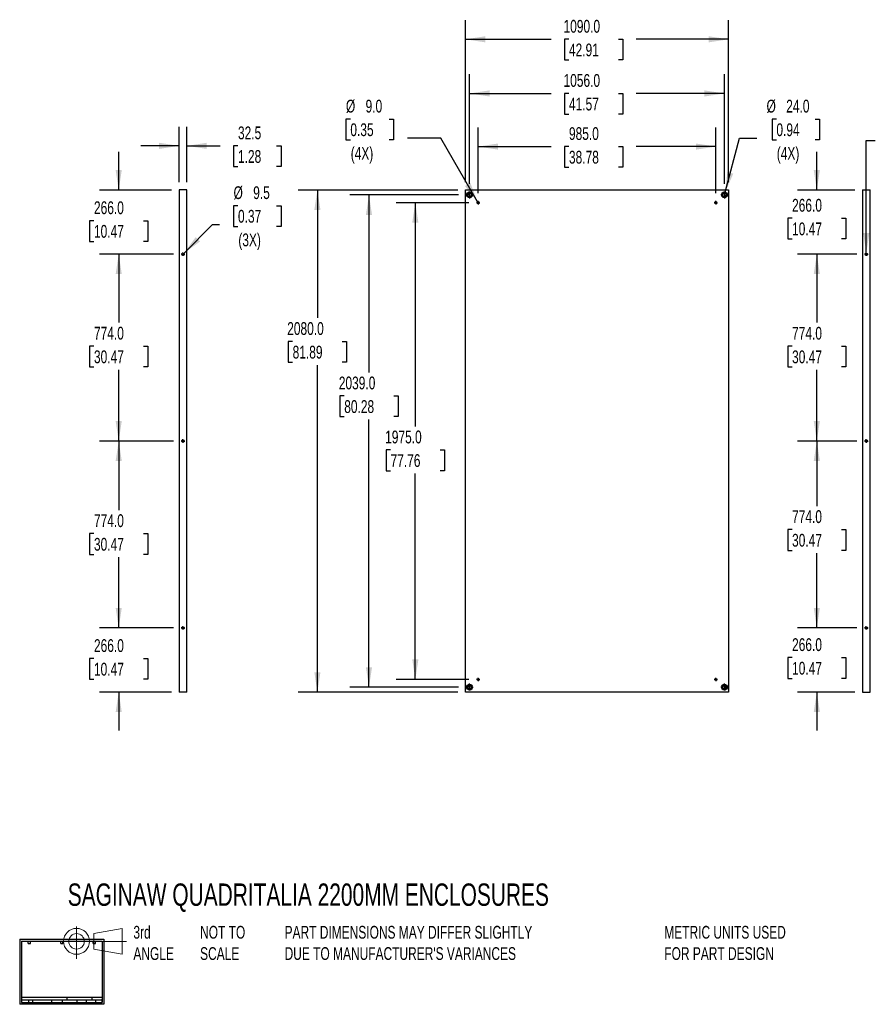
# Model space of a CAD drawing. Header units: millimetres. Extents: x 0 to 6781, y 0 to 4989.
# Tile 1 of 2: x 0 to 3550, y 0 to 4079. Entities that reach past the tile are written whole.
import ezdxf

# ---------------------------------------------------------------- set-up
doc = ezdxf.new("R2010")
doc.units = ezdxf.units.MM
doc.header["$LTSCALE"] = 25
doc.layers.add('DIMENSIONS', color=140, linetype='Continuous', lineweight=25)
doc.layers.add('TEXT', color=140, linetype='Continuous', lineweight=25)
doc.styles.add('SLDTEXTSTYLE0', font='TXT', dxfattribs={"width": 0.7})
doc.dimstyles.new('SLDDIMSTYLE0', dxfattribs={"dimtxt": 53.950195, "dimasz": 82.55, "dimexe": 0, "dimexo": 0.0625, "dimgap": 13.487549, "dimtad": 0, "dimtih": 1, "dimtoh": 1, "dimdec": 1, "dimrnd": 1e-09, "dimzin": 4, "dimdsep": 46, "dimtxsty": 'SLDTEXTSTYLE0', "dimsah": 1, "dimcen": 0.09, "dimadec": 0, "dimazin": 1, "dimtfac": 1, "dimtdec": 1, "dimtofl": 0, "dimtmove": 0, "dimatfit": 3, "dimfxl": 0, "dimfrac": 2, "dimtolj": 1, "dimtzin": 12, "dimarcsym": 0})
doc.dimstyles.new('SLDDIMSTYLE1', dxfattribs={"dimtxt": 53.950195, "dimasz": 82.55, "dimexe": 0, "dimexo": 0.0625, "dimgap": 13.487549, "dimtad": 0, "dimtih": 1, "dimtoh": 1, "dimdec": 1, "dimrnd": 1e-09, "dimzin": 4, "dimdsep": 46, "dimtxsty": 'SLDTEXTSTYLE0', "dimsah": 1, "dimcen": 0, "dimadec": 0, "dimazin": 1, "dimtfac": 1, "dimtdec": 1, "dimtofl": 0, "dimtmove": 0, "dimatfit": 3, "dimfxl": 0, "dimfrac": 2, "dimtolj": 1, "dimtzin": 12, "dimarcsym": 0})
doc.dimstyles.new('SLDDIMSTYLE2', dxfattribs={"dimtxt": 53.950195, "dimasz": 82.55, "dimexe": 0, "dimexo": 0.0625, "dimgap": 13.487549, "dimtad": 0, "dimtih": 1, "dimtoh": 1, "dimdec": 1, "dimrnd": 1e-09, "dimzin": 4, "dimdsep": 46, "dimtxsty": 'SLDTEXTSTYLE0', "dimsah": 1, "dimcen": 0.09, "dimadec": 0, "dimazin": 1, "dimtfac": 1, "dimtdec": 1, "dimtmove": 0, "dimatfit": 0, "dimfxl": 0, "dimfrac": 2, "dimtolj": 1, "dimtzin": 12, "dimarcsym": 0})
doc.dimstyles.new('SLDDIMSTYLE3', dxfattribs={"dimtxt": 53.950195, "dimasz": 82.55, "dimexe": 0, "dimexo": 0.0625, "dimgap": 13.487549, "dimtad": 0, "dimtih": 1, "dimtoh": 1, "dimdec": 1, "dimrnd": 1e-09, "dimzin": 12, "dimdsep": 46, "dimtxsty": 'SLDTEXTSTYLE0', "dimsah": 1, "dimcen": 0, "dimadec": 0, "dimazin": 3, "dimtfac": 1, "dimtdec": 1, "dimtofl": 0, "dimtmove": 0, "dimatfit": 3, "dimfxl": 0, "dimfrac": 2, "dimtolj": 1, "dimtzin": 12, "dimarcsym": 0})
doc.dimstyles.new('SLDDIMSTYLE4', dxfattribs={"dimtxt": 53.950195, "dimasz": 82.55, "dimexe": 0, "dimexo": 0.0625, "dimgap": 13.487549, "dimtad": 0, "dimtih": 1, "dimtoh": 1, "dimdec": 1, "dimrnd": 1e-09, "dimzin": 12, "dimdsep": 46, "dimtxsty": 'SLDTEXTSTYLE0', "dimsah": 1, "dimcen": 0.09, "dimadec": 0, "dimazin": 3, "dimtfac": 1, "dimtdec": 1, "dimtmove": 0, "dimatfit": 0, "dimfxl": 0, "dimfrac": 2, "dimtolj": 1, "dimtzin": 12, "dimarcsym": 0})

# ---------------------------------------------------------------- blocks, each defined once
blk = doc.blocks.new('Block11')
at = {"color": 7, "linetype": 'Continuous', "lineweight": 18}
for p, q in [((64.7, 132.8), (64.7, 0)), ((137, 104.2), (254.4, 125.8)), ((254.4, 125.8), (254.4, 18.3)), ((137, 39.9), (137, 104.2)), ((0, 72), (271.8, 72)), ((137, 39.9), (254.4, 18.3))]:
    blk.add_line(p, q, dxfattribs=at)
for radius in [53.8, 32.1]:
    blk.add_circle((64.7, 72), radius, dxfattribs=at)
blk = doc.blocks.new('Block12')
at = {"color": 7, "linetype": 'Continuous'}
blk.add_blockref('Block11', (0, 0), dxfattribs=at)
blk = doc.blocks.new('_D')
at = {"layer": 'DIMENSIONS'}
for p, q in [((1900, 3359.6), (1900, 3632.6)), ((2885, 3359.6), (2885, 3632.6)), ((1900, 3553.2), (2203.1, 3553.2)), ((2276.2, 3553.2), (2258.1, 3553.2)), ((2258.1, 3553.2), (2258.1, 3467.5)), ((2481.4, 3553.2), (2499.5, 3553.2)), ((2499.5, 3553.2), (2499.5, 3467.5)), ((2885, 3553.2), (2554.5, 3553.2)), ((2258.1, 3467.5), (2276.2, 3467.5)), ((2499.5, 3467.5), (2481.4, 3467.5))]:
    blk.add_line(p, q, dxfattribs=at)
for points in [[(1900, 3553.2), (1982.5, 3540.5), (1982.5, 3565.9)], [(2885, 3553.2), (2802.4, 3565.9), (2802.4, 3540.5)]]:
    blk.add_solid(points, dxfattribs=at)
at = {"layer": 'DIMENSIONS', "char_height": 52.92, "attachment_point": 1, "style": 'SLDTEXTSTYLE0'}
for s, insert in [('985.0', (2276.2, 3633.5)), ('38.78', (2276.2, 3535.7))]:
    blk.add_mtext(s, dxfattribs=dict(at, insert=insert))
blk = doc.blocks.new('_D_1')
at = {"layer": 'DIMENSIONS'}
for p, q in [((1864.5, 3399.1), (1864.5, 3852.7)), ((2920.5, 3399.1), (2920.5, 3852.7)), ((1864.5, 3773.3), (2203.1, 3773.3)), ((2276.2, 3773.3), (2258.1, 3773.3)), ((2258.1, 3773.3), (2258.1, 3687.6)), ((2481.4, 3773.3), (2499.5, 3773.3)), ((2499.5, 3773.3), (2499.5, 3687.6)), ((2920.5, 3773.3), (2554.5, 3773.3)), ((2258.1, 3687.6), (2276.2, 3687.6)), ((2499.5, 3687.6), (2481.4, 3687.6))]:
    blk.add_line(p, q, dxfattribs=at)
for points in [[(1864.5, 3773.3), (1947, 3760.6), (1947, 3786)], [(2920.5, 3773.3), (2837.9, 3786), (2837.9, 3760.6)]]:
    blk.add_solid(points, dxfattribs=at)
at = {"layer": 'DIMENSIONS', "char_height": 52.92, "attachment_point": 1, "style": 'SLDTEXTSTYLE0'}
for s, insert in [('1056.0', (2253.7, 3853.6)), ('41.57', (2276.2, 3755.8))]:
    blk.add_mtext(s, dxfattribs=dict(at, insert=insert))
blk = doc.blocks.new('_D_2')
at = {"layer": 'DIMENSIONS'}
for p, q in [((1847.5, 3405.1), (1847.5, 4077)), ((2937.5, 3405.1), (2937.5, 4077)), ((1847.5, 3997.6), (2203.1, 3997.6)), ((2276.2, 3997.6), (2258.1, 3997.6)), ((2258.1, 3997.6), (2258.1, 3911.9)), ((2481.4, 3997.6), (2499.5, 3997.6)), ((2499.5, 3997.6), (2499.5, 3911.9)), ((2937.5, 3997.6), (2554.5, 3997.6)), ((2258.1, 3911.9), (2276.2, 3911.9)), ((2499.5, 3911.9), (2481.4, 3911.9))]:
    blk.add_line(p, q, dxfattribs=at)
for points in [[(1847.5, 3997.6), (1930, 3984.9), (1930, 4010.3)], [(2937.5, 3997.6), (2854.9, 4010.3), (2854.9, 3984.9)]]:
    blk.add_solid(points, dxfattribs=at)
at = {"layer": 'DIMENSIONS', "char_height": 52.92, "attachment_point": 1, "style": 'SLDTEXTSTYLE0'}
for s, insert in [('1090.0', (2253.7, 4077.9)), ('42.91', (2276.2, 3980.1))]:
    blk.add_mtext(s, dxfattribs=dict(at, insert=insert))
blk = doc.blocks.new('_D_3')
at = {"layer": 'DIMENSIONS'}
for p, q in [((1861.2, 3320.8), (1560.1, 3320.8)), ((1639.5, 3320.8), (1639.5, 2394.2)), ((1536.9, 2296.3), (1518.8, 2296.3)), ((1518.8, 2296.3), (1518.8, 2210.6)), ((1742.1, 2296.3), (1760.2, 2296.3)), ((1760.2, 2296.3), (1760.2, 2210.6)), ((1518.8, 2210.6), (1536.9, 2210.6)), ((1760.2, 2210.6), (1742.1, 2210.6)), ((1639.5, 1345.8), (1639.5, 2198.5)), ((1861.2, 1345.8), (1560.1, 1345.8))]:
    blk.add_line(p, q, dxfattribs=at)
for points in [[(1639.5, 3320.8), (1626.8, 3238.3), (1652.2, 3238.3)], [(1639.5, 1345.8), (1652.2, 1428.4), (1626.8, 1428.4)]]:
    blk.add_solid(points, dxfattribs=at)
at = {"layer": 'DIMENSIONS', "char_height": 52.92, "attachment_point": 1, "style": 'SLDTEXTSTYLE0'}
for s, insert in [('1975.0', (1514.5, 2376.6)), ('77.76', (1536.9, 2278.8))]:
    blk.add_mtext(s, dxfattribs=dict(at, insert=insert))
blk = doc.blocks.new('_D_4')
at = {"layer": 'DIMENSIONS'}
for p, q in [((1818.2, 3352.8), (1368.1, 3352.8)), ((1447.5, 3352.8), (1447.5, 2617.9)), ((1344.9, 2520.1), (1326.7, 2520.1)), ((1326.7, 2520.1), (1326.7, 2434.4)), ((1550.1, 2520.1), (1568.2, 2520.1)), ((1568.2, 2520.1), (1568.2, 2434.4)), ((1326.7, 2434.4), (1344.9, 2434.4)), ((1447.5, 1313.8), (1447.5, 2422.3)), ((1568.2, 2434.4), (1550.1, 2434.4)), ((1818.2, 1313.8), (1368.1, 1313.8))]:
    blk.add_line(p, q, dxfattribs=at)
for points in [[(1447.5, 3352.8), (1434.8, 3270.3), (1460.2, 3270.3)], [(1447.5, 1313.8), (1460.2, 1396.4), (1434.8, 1396.4)]]:
    blk.add_solid(points, dxfattribs=at)
at = {"layer": 'DIMENSIONS', "char_height": 52.92, "attachment_point": 1, "style": 'SLDTEXTSTYLE0'}
for s, insert in [('2039.0', (1322.4, 2600.4)), ('80.28', (1344.9, 2502.6))]:
    blk.add_mtext(s, dxfattribs=dict(at, insert=insert))
blk = doc.blocks.new('_D_5')
at = {"layer": 'DIMENSIONS'}
for p, q in [((1815.7, 3373.3), (1154.3, 3373.3)), ((1233.7, 3373.3), (1233.7, 2843.4)), ((1131.1, 2745.6), (1112.9, 2745.6)), ((1112.9, 2745.6), (1112.9, 2659.9)), ((1336.3, 2745.6), (1354.4, 2745.6)), ((1354.4, 2745.6), (1354.4, 2659.9)), ((1112.9, 2659.9), (1131.1, 2659.9)), ((1354.4, 2659.9), (1336.3, 2659.9)), ((1233.7, 1293.3), (1233.7, 2647.8)), ((1815.7, 1293.3), (1154.3, 1293.3))]:
    blk.add_line(p, q, dxfattribs=at)
for points in [[(1233.7, 3373.3), (1221, 3290.8), (1246.4, 3290.8)], [(1233.7, 1293.3), (1246.4, 1375.9), (1221, 1375.9)]]:
    blk.add_solid(points, dxfattribs=at)
at = {"layer": 'DIMENSIONS', "char_height": 52.92, "attachment_point": 1, "style": 'SLDTEXTSTYLE0'}
for s, insert in [('2080.0', (1108.6, 2825.9)), ('81.89', (1131.1, 2728.1))]:
    blk.add_mtext(s, dxfattribs=dict(at, insert=insert))
blk = doc.blocks.new('_D_6')
at = {"layer": 'DIMENSIONS'}
for p, q in [((1370.3, 3666.9), (1352.1, 3666.9)), ((1352.1, 3666.9), (1352.1, 3581.1)), ((1530.6, 3666.9), (1548.7, 3666.9)), ((1548.7, 3666.9), (1548.7, 3581.1)), ((1352.1, 3581.1), (1370.3, 3581.1)), ((1548.7, 3581.1), (1530.6, 3581.1)), ((1745.4, 3588.5), (1606.5, 3588.5)), ((1897.7, 3324.7), (1745.4, 3588.5))]:
    blk.add_line(p, q, dxfattribs=at)
blk.add_solid([(1897.7, 3324.7), (1867.4, 3402.6), (1845.4, 3389.9)], dxfattribs=at)
at = {"layer": 'DIMENSIONS', "char_height": 52.92, "attachment_point": 1, "style": 'SLDTEXTSTYLE0'}
for s, insert in [('%%c', (1352, 3747.2)), ('9.0', (1433.4, 3747.2)), ('0.35', (1370.3, 3649.4)), ('(4X)', (1371.8, 3551.5))]:
    blk.add_mtext(s, dxfattribs=dict(at, insert=insert))
blk = doc.blocks.new('_D_7')
at = {"layer": 'DIMENSIONS'}
for p, q in [((3135.9, 3666.9), (3117.7, 3666.9)), ((3117.7, 3666.9), (3117.7, 3581.1)), ((3296.2, 3666.9), (3314.3, 3666.9)), ((3314.3, 3666.9), (3314.3, 3581.1)), ((2923.6, 3364.4), (2983.6, 3588.5)), ((2983.6, 3588.5), (3055.4, 3588.5)), ((3117.7, 3581.1), (3135.9, 3581.1)), ((3314.3, 3581.1), (3296.2, 3581.1))]:
    blk.add_line(p, q, dxfattribs=at)
blk.add_solid([(2923.6, 3364.4), (2957.2, 3440.9), (2932.7, 3447.5)], dxfattribs=at)
at = {"layer": 'DIMENSIONS', "char_height": 52.92, "attachment_point": 1, "style": 'SLDTEXTSTYLE0'}
for s, insert in [('%%c', (3095.1, 3747.2)), ('24.0', (3176.6, 3747.2)), ('0.94', (3135.9, 3649.4)), ('(4X)', (3137.4, 3551.5))]:
    blk.add_mtext(s, dxfattribs=dict(at, insert=insert))
blk = doc.blocks.new('SW_CENTERMARKSYMBOL_0')
at = {"layer": 'DIMENSIONS', "color": 0}
for p, q in [((-5.08, 0), (-7.04, 0)), ((0, 0), (-2.54, 0)), ((0, 5.08), (0, 7.04)), ((0, 0), (0, 2.54)), ((0, 0), (0, -2.54)), ((0, 0), (2.54, 0)), ((5.08, 0), (7.04, 0)), ((0, -5.08), (0, -7.04))]:
    blk.add_line(p, q, dxfattribs=at)
blk = doc.blocks.new('SW_CENTERMARKSYMBOL_1')
at = {"layer": 'DIMENSIONS', "color": 0}
for p, q in [((-5.08, 0), (-14.54, 0)), ((0, 0), (-2.54, 0)), ((0, 5.08), (0, 14.54)), ((0, 0), (0, 2.54)), ((0, 0), (0, -2.54)), ((0, 0), (2.54, 0)), ((5.08, 0), (14.54, 0)), ((0, -5.08), (0, -14.54))]:
    blk.add_line(p, q, dxfattribs=at)
blk = doc.blocks.new('SW_CENTERMARKSYMBOL_2')
at = {"layer": 'DIMENSIONS', "color": 0}
for p, q in [((-5.08, 0), (-7.04, 0)), ((0, 0), (-2.54, 0)), ((0, 5.08), (0, 7.04)), ((0, 0), (0, 2.54)), ((0, 0), (0, -2.54)), ((0, 0), (2.54, 0)), ((5.08, 0), (7.04, 0)), ((0, -5.08), (0, -7.04))]:
    blk.add_line(p, q, dxfattribs=at)
blk = doc.blocks.new('SW_CENTERMARKSYMBOL_3')
at = {"layer": 'DIMENSIONS', "color": 0}
for p, q in [((-5.08, 0), (-14.54, 0)), ((0, 0), (-2.54, 0)), ((0, 5.08), (0, 14.54)), ((0, 0), (0, 2.54)), ((0, 0), (0, -2.54)), ((0, 0), (2.54, 0)), ((5.08, 0), (14.54, 0)), ((0, -5.08), (0, -14.54))]:
    blk.add_line(p, q, dxfattribs=at)
blk = doc.blocks.new('SW_CENTERMARKSYMBOL_4')
at = {"layer": 'DIMENSIONS', "color": 0}
for p, q in [((-5.08, 0), (-7.04, 0)), ((0, 0), (-2.54, 0)), ((0, 5.08), (0, 7.04)), ((0, 0), (0, 2.54)), ((0, 0), (0, -2.54)), ((0, 0), (2.54, 0)), ((5.08, 0), (7.04, 0)), ((0, -5.08), (0, -7.04))]:
    blk.add_line(p, q, dxfattribs=at)
blk = doc.blocks.new('SW_CENTERMARKSYMBOL_5')
at = {"layer": 'DIMENSIONS', "color": 0}
for p, q in [((-5.08, 0), (-14.54, 0)), ((0, 0), (-2.54, 0)), ((0, 5.08), (0, 14.54)), ((0, 0), (0, 2.54)), ((0, 0), (0, -2.54)), ((0, 0), (2.54, 0)), ((5.08, 0), (14.54, 0)), ((0, -5.08), (0, -14.54))]:
    blk.add_line(p, q, dxfattribs=at)
blk = doc.blocks.new('SW_CENTERMARKSYMBOL_6')
at = {"layer": 'DIMENSIONS', "color": 0}
for p, q in [((-5.08, 0), (-7.04, 0)), ((0, 0), (-2.54, 0)), ((0, 5.08), (0, 7.04)), ((0, 0), (0, 2.54)), ((0, 0), (0, -2.54)), ((0, 0), (2.54, 0)), ((5.08, 0), (7.04, 0)), ((0, -5.08), (0, -7.04))]:
    blk.add_line(p, q, dxfattribs=at)
blk = doc.blocks.new('SW_CENTERMARKSYMBOL_7')
at = {"layer": 'DIMENSIONS', "color": 0}
for p, q in [((-5.08, 0), (-14.54, 0)), ((0, 0), (-2.54, 0)), ((0, 5.08), (0, 14.54)), ((0, 0), (0, 2.54)), ((0, 0), (0, -2.54)), ((0, 0), (2.54, 0)), ((5.08, 0), (14.54, 0)), ((0, -5.08), (0, -14.54))]:
    blk.add_line(p, q, dxfattribs=at)
blk = doc.blocks.new('_D_8')
at = {"layer": 'DIMENSIONS'}
for p, q in [((3303.4, 3373.3), (3303.4, 3532.1)), ((3460.4, 3373.3), (3224, 3373.3)), ((3200.8, 3256.2), (3182.7, 3256.2)), ((3182.7, 3256.2), (3182.7, 3170.5)), ((3406, 3256.2), (3424.1, 3256.2)), ((3424.1, 3256.2), (3424.1, 3170.5)), ((3182.7, 3170.5), (3200.8, 3170.5)), ((3424.1, 3170.5), (3406, 3170.5)), ((3469.4, 3107.3), (3224, 3107.3)), ((3303.4, 3107.3), (3303.4, 2948.6))]:
    blk.add_line(p, q, dxfattribs=at)
for points in [[(3303.4, 3373.3), (3316.1, 3455.9), (3290.7, 3455.9)], [(3303.4, 3107.3), (3290.7, 3024.8), (3316.1, 3024.8)]]:
    blk.add_solid(points, dxfattribs=at)
at = {"layer": 'DIMENSIONS', "char_height": 52.92, "attachment_point": 1, "style": 'SLDTEXTSTYLE0'}
for s, insert in [('266.0', (3200.8, 3336.5)), ('10.47', (3200.8, 3238.7))]:
    blk.add_mtext(s, dxfattribs=dict(at, insert=insert))
blk = doc.blocks.new('_D_9')
at = {"layer": 'DIMENSIONS'}
for p, q in [((3469.4, 3107.3), (3224, 3107.3)), ((3303.4, 3107.3), (3303.4, 2823.8)), ((3200.8, 2726), (3182.7, 2726)), ((3182.7, 2726), (3182.7, 2640.3)), ((3406, 2726), (3424.1, 2726)), ((3424.1, 2726), (3424.1, 2640.3)), ((3182.7, 2640.3), (3200.8, 2640.3)), ((3303.4, 2333.3), (3303.4, 2628.2)), ((3424.1, 2640.3), (3406, 2640.3)), ((3469.4, 2333.3), (3224, 2333.3))]:
    blk.add_line(p, q, dxfattribs=at)
for points in [[(3303.4, 3107.3), (3290.7, 3024.8), (3316.1, 3024.8)], [(3303.4, 2333.3), (3316.1, 2415.9), (3290.7, 2415.9)]]:
    blk.add_solid(points, dxfattribs=at)
at = {"layer": 'DIMENSIONS', "char_height": 52.92, "attachment_point": 1, "style": 'SLDTEXTSTYLE0'}
for s, insert in [('774.0', (3200.8, 2806.3)), ('30.47', (3200.8, 2708.5))]:
    blk.add_mtext(s, dxfattribs=dict(at, insert=insert))
blk = doc.blocks.new('_D_10')
at = {"layer": 'DIMENSIONS'}
for p, q in [((3469.4, 2333.3), (3224, 2333.3)), ((3303.4, 2333.3), (3303.4, 2064.2)), ((3200.8, 1966.3), (3182.7, 1966.3)), ((3182.7, 1966.3), (3182.7, 1880.6)), ((3406, 1966.3), (3424.1, 1966.3)), ((3424.1, 1966.3), (3424.1, 1880.6)), ((3182.7, 1880.6), (3200.8, 1880.6)), ((3424.1, 1880.6), (3406, 1880.6)), ((3303.4, 1559.3), (3303.4, 1868.5)), ((3469.4, 1559.3), (3224, 1559.3))]:
    blk.add_line(p, q, dxfattribs=at)
for points in [[(3303.4, 2333.3), (3290.7, 2250.8), (3316.1, 2250.8)], [(3303.4, 1559.3), (3316.1, 1641.9), (3290.7, 1641.9)]]:
    blk.add_solid(points, dxfattribs=at)
at = {"layer": 'DIMENSIONS', "char_height": 52.92, "attachment_point": 1, "style": 'SLDTEXTSTYLE0'}
for s, insert in [('774.0', (3200.8, 2046.6)), ('30.47', (3200.8, 1948.8))]:
    blk.add_mtext(s, dxfattribs=dict(at, insert=insert))
blk = doc.blocks.new('_D_11')
at = {"layer": 'DIMENSIONS'}
for p, q in [((3303.4, 1559.3), (3303.4, 1718.1)), ((3469.4, 1559.3), (3224, 1559.3)), ((3200.8, 1436.1), (3182.7, 1436.1)), ((3182.7, 1436.1), (3182.7, 1350.3)), ((3406, 1436.1), (3424.1, 1436.1)), ((3424.1, 1436.1), (3424.1, 1350.3)), ((3182.7, 1350.3), (3200.8, 1350.3)), ((3424.1, 1350.3), (3406, 1350.3)), ((3460.4, 1293.3), (3224, 1293.3)), ((3303.4, 1293.3), (3303.4, 1134.6))]:
    blk.add_line(p, q, dxfattribs=at)
for points in [[(3303.4, 1559.3), (3316.1, 1641.9), (3290.7, 1641.9)], [(3303.4, 1293.3), (3290.7, 1210.8), (3316.1, 1210.8)]]:
    blk.add_solid(points, dxfattribs=at)
at = {"layer": 'DIMENSIONS', "char_height": 52.92, "attachment_point": 1, "style": 'SLDTEXTSTYLE0'}
for s, insert in [('266.0', (3200.8, 1516.4)), ('10.47', (3200.8, 1418.6))]:
    blk.add_mtext(s, dxfattribs=dict(at, insert=insert))
blk = doc.blocks.new('_D_12')
at = {"layer": 'DIMENSIONS'}
for p, q in [((3621.2, 3657), (3603.1, 3657)), ((3603.1, 3657), (3603.1, 3571.3)), ((3781.5, 3657), (3799.6, 3657)), ((3799.6, 3657), (3799.6, 3571.3)), ((3508.4, 3112.1), (3508.4, 3578.7)), ((3508.4, 3578.7), (3545.3, 3578.7)), ((3603.1, 3571.3), (3621.2, 3571.3)), ((3799.6, 3571.3), (3781.5, 3571.3))]:
    blk.add_line(p, q, dxfattribs=at)
blk.add_solid([(3508.4, 3112.1), (3521.1, 3194.6), (3495.7, 3194.6)], dxfattribs=at)
at = {"layer": 'DIMENSIONS', "char_height": 52.92, "attachment_point": 1, "style": 'SLDTEXTSTYLE0'}
for s, insert in [('%%c', (3602.9, 3737.3)), ('9.5', (3684.4, 3737.3)), ('0.37', (3621.2, 3639.5)), ('(3X)', (3622.7, 3541.7))]:
    blk.add_mtext(s, dxfattribs=dict(at, insert=insert))
blk = doc.blocks.new('SW_CENTERMARKSYMBOL_8')
at = {"layer": 'DIMENSIONS', "color": 0}
for p, q in [((-5.08, 0), (-7.29, 0)), ((0, 0), (-2.54, 0)), ((0, 5.08), (0, 7.29)), ((0, 0), (0, 2.54)), ((0, 0), (0, -2.54)), ((0, 0), (2.54, 0)), ((5.08, 0), (7.29, 0)), ((0, -5.08), (0, -7.29))]:
    blk.add_line(p, q, dxfattribs=at)
blk = doc.blocks.new('SW_CENTERMARKSYMBOL_9')
at = {"layer": 'DIMENSIONS', "color": 0}
for p, q in [((-5.08, 0), (-7.29, 0)), ((0, 0), (-2.54, 0)), ((0, 5.08), (0, 7.29)), ((0, 0), (0, 2.54)), ((0, 0), (0, -2.54)), ((0, 0), (2.54, 0)), ((5.08, 0), (7.29, 0)), ((0, -5.08), (0, -7.29))]:
    blk.add_line(p, q, dxfattribs=at)
blk = doc.blocks.new('SW_CENTERMARKSYMBOL_10')
at = {"layer": 'DIMENSIONS', "color": 0}
for p, q in [((-5.08, 0), (-7.29, 0)), ((0, 0), (-2.54, 0)), ((0, 5.08), (0, 7.29)), ((0, 0), (0, 2.54)), ((0, 0), (0, -2.54)), ((0, 0), (2.54, 0)), ((5.08, 0), (7.29, 0)), ((0, -5.08), (0, -7.29))]:
    blk.add_line(p, q, dxfattribs=at)
blk = doc.blocks.new('_D_19')
at = {"layer": 'DIMENSIONS'}
for p, q in [((410.4, 3373.3), (410.4, 3532.1)), ((628.6, 3373.3), (331, 3373.3)), ((307.8, 3246), (289.6, 3246)), ((289.6, 3246), (289.6, 3160.2)), ((513, 3246), (531.1, 3246)), ((531.1, 3246), (531.1, 3160.2)), ((289.6, 3160.2), (307.8, 3160.2)), ((531.1, 3160.2), (513, 3160.2)), ((637.6, 3107.3), (331, 3107.3)), ((410.4, 3107.3), (410.4, 2948.6))]:
    blk.add_line(p, q, dxfattribs=at)
for points in [[(410.4, 3373.3), (423.1, 3455.9), (397.7, 3455.9)], [(410.4, 3107.3), (397.7, 3024.8), (423.1, 3024.8)]]:
    blk.add_solid(points, dxfattribs=at)
at = {"layer": 'DIMENSIONS', "char_height": 52.92, "attachment_point": 1, "style": 'SLDTEXTSTYLE0'}
for s, insert in [('266.0', (307.8, 3326.3)), ('10.47', (307.8, 3228.5))]:
    blk.add_mtext(s, dxfattribs=dict(at, insert=insert))
blk = doc.blocks.new('_D_20')
at = {"layer": 'DIMENSIONS'}
for p, q in [((637.6, 3107.3), (331, 3107.3)), ((410.4, 3107.3), (410.4, 2824.2)), ((307.8, 2726.4), (289.6, 2726.4)), ((289.6, 2726.4), (289.6, 2640.6)), ((513, 2726.4), (531.1, 2726.4)), ((531.1, 2726.4), (531.1, 2640.6)), ((289.6, 2640.6), (307.8, 2640.6)), ((410.4, 2333.3), (410.4, 2628.6)), ((531.1, 2640.6), (513, 2640.6)), ((637.6, 2333.3), (331, 2333.3))]:
    blk.add_line(p, q, dxfattribs=at)
for points in [[(410.4, 3107.3), (397.7, 3024.8), (423.1, 3024.8)], [(410.4, 2333.3), (423.1, 2415.9), (397.7, 2415.9)]]:
    blk.add_solid(points, dxfattribs=at)
at = {"layer": 'DIMENSIONS', "char_height": 52.92, "attachment_point": 1, "style": 'SLDTEXTSTYLE0'}
for s, insert in [('774.0', (307.8, 2806.7)), ('30.47', (307.8, 2708.8))]:
    blk.add_mtext(s, dxfattribs=dict(at, insert=insert))
blk = doc.blocks.new('_D_21')
at = {"layer": 'DIMENSIONS'}
for p, q in [((637.6, 2333.3), (331, 2333.3)), ((410.4, 2333.3), (410.4, 2047.5)), ((307.8, 1949.7), (289.6, 1949.7)), ((289.6, 1949.7), (289.6, 1863.9)), ((513, 1949.7), (531.1, 1949.7)), ((531.1, 1949.7), (531.1, 1863.9)), ((289.6, 1863.9), (307.8, 1863.9)), ((410.4, 1559.3), (410.4, 1851.8)), ((531.1, 1863.9), (513, 1863.9)), ((637.6, 1559.3), (331, 1559.3))]:
    blk.add_line(p, q, dxfattribs=at)
for points in [[(410.4, 2333.3), (397.7, 2250.8), (423.1, 2250.8)], [(410.4, 1559.3), (423.1, 1641.9), (397.7, 1641.9)]]:
    blk.add_solid(points, dxfattribs=at)
at = {"layer": 'DIMENSIONS', "char_height": 52.92, "attachment_point": 1, "style": 'SLDTEXTSTYLE0'}
for s, insert in [('774.0', (307.8, 2030)), ('30.47', (307.8, 1932.1))]:
    blk.add_mtext(s, dxfattribs=dict(at, insert=insert))
blk = doc.blocks.new('_D_22')
at = {"layer": 'DIMENSIONS'}
for p, q in [((410.4, 1559.3), (410.4, 1718.1)), ((637.6, 1559.3), (331, 1559.3)), ((307.8, 1432.2), (289.6, 1432.2)), ((289.6, 1432.2), (289.6, 1346.5)), ((513, 1432.2), (531.1, 1432.2)), ((531.1, 1432.2), (531.1, 1346.5)), ((289.6, 1346.5), (307.8, 1346.5)), ((531.1, 1346.5), (513, 1346.5)), ((628.6, 1293.3), (331, 1293.3)), ((410.4, 1293.3), (410.4, 1134.6))]:
    blk.add_line(p, q, dxfattribs=at)
for points in [[(410.4, 1559.3), (423.1, 1641.9), (397.7, 1641.9)], [(410.4, 1293.3), (397.7, 1210.8), (423.1, 1210.8)]]:
    blk.add_solid(points, dxfattribs=at)
at = {"layer": 'DIMENSIONS', "char_height": 52.92, "attachment_point": 1, "style": 'SLDTEXTSTYLE0'}
for s, insert in [('266.0', (307.8, 1512.5)), ('10.47', (307.8, 1414.7))]:
    blk.add_mtext(s, dxfattribs=dict(at, insert=insert))
blk = doc.blocks.new('_D_23')
at = {"layer": 'DIMENSIONS'}
for p, q in [((660.4, 3405.1), (660.4, 3635.6)), ((692.9, 3405.1), (692.9, 3635.6)), ((660.4, 3556.2), (501.6, 3556.2)), ((692.9, 3556.2), (831.4, 3556.2)), ((904.6, 3556.2), (886.4, 3556.2)), ((886.4, 3556.2), (886.4, 3470.5)), ((1064.9, 3556.2), (1083, 3556.2)), ((1083, 3556.2), (1083, 3470.5)), ((886.4, 3470.5), (904.6, 3470.5)), ((1083, 3470.5), (1064.9, 3470.5))]:
    blk.add_line(p, q, dxfattribs=at)
for points in [[(660.4, 3556.2), (577.8, 3568.9), (577.8, 3543.5)], [(692.9, 3556.2), (775.4, 3543.5), (775.4, 3568.9)]]:
    blk.add_solid(points, dxfattribs=at)
at = {"layer": 'DIMENSIONS', "char_height": 52.92, "attachment_point": 1, "style": 'SLDTEXTSTYLE0'}
for s, insert in [('32.5', (904.6, 3636.5)), ('1.28', (904.6, 3538.7))]:
    blk.add_mtext(s, dxfattribs=dict(at, insert=insert))
blk = doc.blocks.new('_D_24')
at = {"layer": 'DIMENSIONS'}
for p, q in [((904.6, 3308.4), (886.4, 3308.4)), ((886.4, 3308.4), (886.4, 3222.7)), ((1064.9, 3308.4), (1083, 3308.4)), ((1083, 3308.4), (1083, 3222.7)), ((680, 3110.7), (799.3, 3230.1)), ((799.3, 3230.1), (828.6, 3230.1)), ((886.4, 3222.7), (904.6, 3222.7)), ((1083, 3222.7), (1064.9, 3222.7))]:
    blk.add_line(p, q, dxfattribs=at)
blk.add_solid([(680, 3110.7), (747.3, 3160.1), (729.4, 3178)], dxfattribs=at)
at = {"layer": 'DIMENSIONS', "char_height": 52.92, "attachment_point": 1, "style": 'SLDTEXTSTYLE0'}
for s, insert in [('%%c', (886.3, 3388.7)), ('9.5', (967.7, 3388.7)), ('0.37', (904.6, 3290.9)), ('(3X)', (906.1, 3193.1))]:
    blk.add_mtext(s, dxfattribs=dict(at, insert=insert))
blk = doc.blocks.new('SW_CENTERMARKSYMBOL_15')
at = {"layer": 'DIMENSIONS', "color": 0}
for p, q in [((-5.08, 0), (-7.29, 0)), ((0, 0), (-2.54, 0)), ((0, 5.08), (0, 7.29)), ((0, 0), (0, 2.54)), ((0, 0), (0, -2.54)), ((0, 0), (2.54, 0)), ((5.08, 0), (7.29, 0)), ((0, -5.08), (0, -7.29))]:
    blk.add_line(p, q, dxfattribs=at)
blk = doc.blocks.new('SW_CENTERMARKSYMBOL_16')
at = {"layer": 'DIMENSIONS', "color": 0}
for p, q in [((-5.08, 0), (-7.29, 0)), ((0, 0), (-2.54, 0)), ((0, 5.08), (0, 7.29)), ((0, 0), (0, 2.54)), ((0, 0), (0, -2.54)), ((0, 0), (2.54, 0)), ((5.08, 0), (7.29, 0)), ((0, -5.08), (0, -7.29))]:
    blk.add_line(p, q, dxfattribs=at)
blk = doc.blocks.new('SW_CENTERMARKSYMBOL_17')
at = {"layer": 'DIMENSIONS', "color": 0}
for p, q in [((-5.08, 0), (-7.29, 0)), ((0, 0), (-2.54, 0)), ((0, 5.08), (0, 7.29)), ((0, 0), (0, 2.54)), ((0, 0), (0, -2.54)), ((0, 0), (2.54, 0)), ((5.08, 0), (7.29, 0)), ((0, -5.08), (0, -7.29))]:
    blk.add_line(p, q, dxfattribs=at)

msp = doc.modelspace()

# ---------------------------------------------------------------- linework, layer by layer
for p, q in [((692.85, 3373.34), (660.35, 3373.34)), ((660.35, 3373.34), (660.35, 1293.34)), ((692.85, 1293.34), (692.85, 3373.34)), ((1847.46, 3373.34), (2937.46, 3373.34)), ((1847.46, 1293.34), (1847.46, 3373.34)), ((1869.46, 3358.34), (1859.46, 3358.34)), ((1859.46, 3348.34), (1869.46, 3348.34)), ((2925.45, 3358.34), (2915.45, 3358.34)), ((2915.45, 3348.34), (2925.45, 3348.34)), ((2937.46, 3373.34), (2937.46, 1293.34)), ((3492.19, 3373.34), (3524.69, 3373.34)), ((3492.19, 3373.34), (3492.19, 1293.34)), ((3524.69, 1293.34), (3524.69, 3373.34)), ((1871.79, 3343.34), (1867.46, 3343.34)), ((1867.46, 3343.34), (1867.46, 3341.22)), ((2917.46, 3343.34), (2913.12, 3343.34)), ((2917.46, 3341.22), (2917.46, 3343.34)), ((1869.46, 1318.34), (1859.46, 1318.34)), ((1859.46, 1308.34), (1869.46, 1308.34)), ((1867.46, 1325.46), (1867.46, 1323.34)), ((1867.46, 1323.34), (1871.79, 1323.34)), ((2913.12, 1323.34), (2917.46, 1323.34)), ((2925.45, 1318.34), (2915.45, 1318.34)), ((2915.45, 1308.34), (2925.45, 1308.34)), ((2917.46, 1323.34), (2917.46, 1325.46)), ((692.85, 1293.34), (660.35, 1293.34)), ((2937.46, 1293.34), (1847.46, 1293.34)), ((3492.19, 1293.34), (3524.69, 1293.34))]:
    msp.add_line(p, q)
at = {"color": 7, "linetype": 'Continuous'}
for p, q in [((0, 269.88), (0, 0)), ((0, 269.88), (349.25, 269.88)), ((349.25, 269.88), (349.25, 0)), ((349.25, 0), (0, 0))]:
    msp.add_line(p, q, dxfattribs=at)
for centre, radius in [((1864.46, 3352.84), 12), ((2920.45, 3352.84), 12), ((1899.96, 3320.84), 4.5), ((2884.95, 3320.84), 4.5), ((676.6, 3107.34), 4.75), ((3508.44, 3107.34), 4.75), ((676.6, 2333.34), 4.75), ((3508.44, 2333.34), 4.75), ((676.6, 1559.34), 4.75), ((3508.44, 1559.34), 4.75), ((1899.96, 1345.84), 4.5), ((2884.95, 1345.84), 4.5), ((1864.46, 1313.84), 12), ((2920.45, 1313.84), 12)]:
    msp.add_circle(centre, radius)
for centre, start, end in [((1859.46, 3353.34), 90, 270), ((1869.46, 3353.34), 270, 90), ((2915.45, 3353.34), 90, 270), ((2925.45, 3353.34), 270, 90), ((1859.46, 1313.34), 90, 270), ((1869.46, 1313.34), 270, 90), ((2915.45, 1313.34), 90, 270), ((2925.45, 1313.34), 270, 90)]:
    msp.add_arc(centre, 5, start, end)
at = {"layer": 'TEXT'}
for p, q in [((7.94, 261.94), (341.31, 261.94)), ((7.94, 261.94), (7.94, 7.94)), ((34.92, 252.41), (34.92, 261.94)), ((34.92, 252.41), (44.45, 252.41)), ((44.45, 252.41), (44.45, 261.94)), ((169.86, 252.41), (169.86, 261.94)), ((169.86, 252.41), (179.39, 252.41)), ((179.39, 252.41), (179.39, 261.94)), ((304.8, 252.41), (304.8, 261.94)), ((304.8, 252.41), (314.32, 252.41)), ((314.32, 252.41), (314.32, 261.94)), ((341.31, 261.94), (341.31, 7.94)), ((341.31, 27.66), (7.94, 27.66)), ((341.31, 17.46), (7.94, 17.46)), ((7.94, 7.94), (341.31, 7.94)), ((36.31, 17.46), (36.31, 7.94)), ((53.55, 17.46), (53.55, 7.94)), ((131.86, 17.46), (131.86, 7.94)), ((176.25, 17.46), (176.25, 7.94)), ((194.7, 27.66), (194.7, 17.46)), ((236.63, 17.46), (236.63, 7.94)), ((275.58, 17.46), (275.58, 7.94)), ((299.47, 27.66), (299.47, 17.46)), ((314.19, 17.46), (314.19, 7.94)), ((341.31, 7.94), (341.31, 20.64))]:
    msp.add_line(p, q, dxfattribs=at)

# ---------------------------------------------------------------- block references
at = {"layer": 'DIMENSIONS'}
for name, p in [('SW_CENTERMARKSYMBOL_5', (1864.46, 3352.84)), ('SW_CENTERMARKSYMBOL_3', (2920.45, 3352.84)), ('SW_CENTERMARKSYMBOL_6', (1899.96, 3320.84)), ('SW_CENTERMARKSYMBOL_4', (2884.95, 3320.84)), ('SW_CENTERMARKSYMBOL_15', (676.6, 3107.34)), ('SW_CENTERMARKSYMBOL_8', (3508.44, 3107.34)), ('SW_CENTERMARKSYMBOL_16', (676.6, 2333.34)), ('SW_CENTERMARKSYMBOL_9', (3508.44, 2333.34)), ('SW_CENTERMARKSYMBOL_17', (676.6, 1559.34)), ('SW_CENTERMARKSYMBOL_10', (3508.44, 1559.34)), ('SW_CENTERMARKSYMBOL_2', (1899.96, 1345.84)), ('SW_CENTERMARKSYMBOL_0', (2884.95, 1345.84)), ('SW_CENTERMARKSYMBOL_1', (1864.46, 1313.84)), ('SW_CENTERMARKSYMBOL_7', (2920.45, 1313.84))]:
    msp.add_blockref(name, p, dxfattribs=at)
at = {"layer": 'TEXT'}
msp.add_blockref('Block12', (170.95, 188.85), dxfattribs=at)

# ---------------------------------------------------------------- texts
at = {"layer": 'TEXT', "attachment_point": 1, "style": 'SLDTEXTSTYLE0'}
for s, insert, char_height in [('SAGINAW QUADRITALIA 2200MM ENCLOSURES', (199.14, 500.59), 92.6042), ('3rd^JANGLE', (471.26, 324.91), 52.917), ('NOT TO^JSCALE', (747.67, 324.91), 52.9167), ("PART DIMENSIONS MAY DIFFER SLIGHTLY ^JDUE TO MANUFACTURER'S VARIANCES", (1097.81, 324.91), 52.9167), ('METRIC UNITS USED ^JFOR PART DESIGN', (2671.34, 324.91), 52.9167)]:
    msp.add_mtext(s, dxfattribs=dict(at, insert=insert, char_height=char_height))

# ---------------------------------------------------------------- dimensions: what is measured, and where the dimension line sits
at = {"layer": 'DIMENSIONS'}
for base, p1, p2, picture, middle in [((2937.46, 3997.6), (1847.46, 3373.34), (2937.46, 3373.34), '_D_2', (2378.78, 3997.6)), ((2920.45, 3773.34), (1864.46, 3367.38), (2920.45, 3367.38), '_D_1', (2378.78, 3773.34)), ((2884.95, 3553.2), (1899.96, 3327.88), (2884.95, 3327.88), '_D', (2378.78, 3553.2))]:
    dim = msp.add_linear_dim(base=base, p1=p1, p2=p2, dimstyle='SLDDIMSTYLE0', dxfattribs=at)
    dim.commit()
    dim.dimension.update_dxf_attribs({"geometry": picture, "text_midpoint": middle, "dimtype": 160})
for p1, p2, text, dimstyle, picture, middle in [((1902.21, 3316.94), (1897.71, 3324.73), '<>\\P(4X)', 'SLDDIMSTYLE1', '_D_6', (1450.41, 3616.42)), ((2917.35, 3341.24), (2923.56, 3364.43), '<>\\P(4X)', 'SLDDIMSTYLE1', '_D_7', (3216.01, 3616.42)), ((3508.44, 3102.59), (3508.44, 3112.09), '<>\\P(3X)', 'SLDDIMSTYLE3', '_D_12', (3701.34, 3606.56)), ((673.24, 3103.98), (679.96, 3110.7), '<>\\P(3X)', 'SLDDIMSTYLE3', '_D_24', (984.71, 3257.94))]:
    dim = msp.add_diameter_dim_2p(p1=p1, p2=p2, text=text, dimstyle=dimstyle, dxfattribs=at)
    dim.commit()
    dim.dimension.update_dxf_attribs({"geometry": picture, "text_midpoint": middle, "dimtype": 163})
for base, p1, p2, angle, dimstyle, picture, middle in [((692.85, 3556.21), (660.35, 3373.34), (692.85, 3373.34), 0, 'SLDDIMSTYLE4', '_D_23', (984.71, 3556.21)), ((410.35, 3373.34), (669.31, 3107.34), (660.35, 3373.34), 90, 'SLDDIMSTYLE2', '_D_19', (410.35, 3245.99)), ((3303.38, 3107.34), (3492.19, 3373.34), (3501.15, 3107.34), 90, 'SLDDIMSTYLE2', '_D_8', (3303.38, 3256.24)), ((1233.66, 3373.34), (1847.46, 1293.34), (1847.46, 3373.34), 90, 'SLDDIMSTYLE0', '_D_5', (1233.66, 2745.6)), ((1447.46, 3352.84), (1849.92, 1313.84), (1849.92, 3352.84), 90, 'SLDDIMSTYLE0', '_D_4', (1447.46, 2520.1)), ((1639.5, 1345.84), (1892.92, 3320.84), (1892.92, 1345.84), 90, 'SLDDIMSTYLE0', '_D_3', (1639.5, 2296.34)), ((410.35, 2333.34), (669.31, 3107.34), (669.31, 2333.34), 90, 'SLDDIMSTYLE0', '_D_20', (410.35, 2726.37)), ((3303.38, 2333.34), (3501.15, 3107.34), (3501.15, 2333.34), 90, 'SLDDIMSTYLE0', '_D_9', (3303.38, 2726.02)), ((410.35, 1559.34), (669.31, 2333.34), (669.31, 1559.34), 90, 'SLDDIMSTYLE0', '_D_21', (410.35, 1949.67)), ((3303.38, 1559.34), (3501.15, 2333.34), (3501.15, 1559.34), 90, 'SLDDIMSTYLE0', '_D_10', (3303.38, 1966.34)), ((410.35, 1293.34), (669.31, 1559.34), (660.35, 1293.34), 90, 'SLDDIMSTYLE2', '_D_22', (410.35, 1432.2)), ((3303.38, 1293.34), (3501.15, 1559.34), (3492.19, 1293.34), 90, 'SLDDIMSTYLE2', '_D_11', (3303.38, 1436.09))]:
    dim = msp.add_linear_dim(base=base, p1=p1, p2=p2, angle=angle, dimstyle=dimstyle, dxfattribs=at)
    dim.commit()
    dim.dimension.update_dxf_attribs({"geometry": picture, "text_midpoint": middle, "dimtype": 160})

doc.saveas('drawing.dxf')
